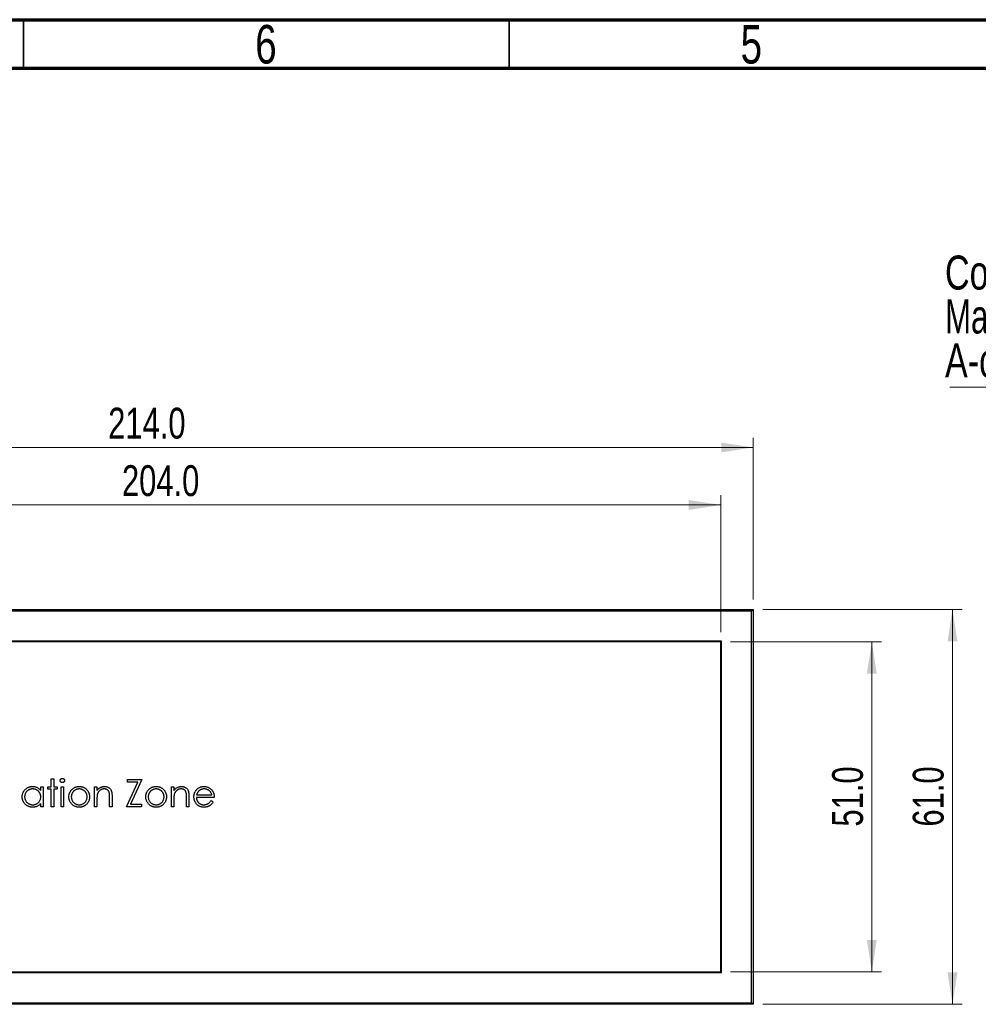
# Model space of a CAD drawing. Header units: millimetres. Extents: x 15 to 415, y 5 to 292.
# Tile 5 of 14: x 115 to 213, y 191 to 292. Entities that reach past the tile are written whole.
import ezdxf

# ---------------------------------------------------------------- set-up
doc = ezdxf.new("R2010")
doc.units = ezdxf.units.MM
doc.styles.add('SLDTEXTSTYLE0', font='TXT', dxfattribs={"width": 0.75})
doc.styles.add('SLDTEXTSTYLE1', font='TXT', dxfattribs={"width": 0.6875})
doc.dimstyles.new('SLDDIMSTYLE0', dxfattribs={"dimtxt": 3.175, "dimasz": 3.302, "dimexe": 0, "dimexo": 0.0625, "dimgap": 0.79375, "dimtad": 1, "dimdec": 1, "dimlfac": 1.5, "dimrnd": 1e-09, "dimzin": 4, "dimdsep": 46, "dimtxsty": 'SLDTEXTSTYLE0', "dimsah": 1, "dimcen": 0.09, "dimadec": 0, "dimazin": 1, "dimtfac": 1, "dimtdec": 1, "dimtofl": 0, "dimtmove": 0, "dimatfit": 3, "dimfxl": 1, "dimfrac": 2, "dimtolj": 1, "dimtzin": 12, "dimarcsym": 0})

# ---------------------------------------------------------------- blocks, each defined once
blk = doc.blocks.new('_D')
at = {"color": 7, "linetype": 'Continuous', "lineweight": 0}
for p, q in [((187.83, 227.94), (203.37, 227.94)), ((202.37, 227.94), (202.37, 193.94)), ((187.83, 193.94), (203.37, 193.94))]:
    blk.add_line(p, q, dxfattribs=at)
at = {"color": 7, "linetype": 'Continuous', "lineweight": 18}
for points in [[(202.37, 227.94), (201.86, 224.64), (202.88, 224.64)], [(202.37, 193.94), (202.88, 197.24), (201.86, 197.24)]]:
    blk.add_solid(points, dxfattribs=at)
at = {"color": 7, "linetype": 'Continuous', "lineweight": 18, "insert": (198.28, 208.91), "char_height": 3.175, "attachment_point": 1, "rotation": 90, "style": 'SLDTEXTSTYLE0'}
blk.add_mtext('51.0', dxfattribs=at)
blk = doc.blocks.new('_D_1')
at = {"color": 7, "linetype": 'Continuous', "lineweight": 0}
for p, q in [((50.83, 228.94), (50.83, 243.03)), ((186.83, 228.94), (186.83, 243.03)), ((186.83, 242.03), (50.83, 242.03))]:
    blk.add_line(p, q, dxfattribs=at)
at = {"color": 7, "linetype": 'Continuous', "lineweight": 18}
for points in [[(50.83, 242.03), (54.13, 241.52), (54.13, 242.54)], [(186.83, 242.03), (183.52, 242.54), (183.52, 241.52)]]:
    blk.add_solid(points, dxfattribs=at)
at = {"color": 7, "linetype": 'Continuous', "lineweight": 18, "insert": (125.13, 246.12), "char_height": 3.175, "attachment_point": 1, "style": 'SLDTEXTSTYLE0'}
blk.add_mtext('204.0', dxfattribs=at)
blk = doc.blocks.new('_D_2')
at = {"color": 7, "linetype": 'Continuous', "lineweight": 0}
for p, q in [((47.49, 232.28), (47.49, 248.95)), ((190.16, 232.28), (190.16, 248.95)), ((47.49, 247.95), (190.16, 247.95))]:
    blk.add_line(p, q, dxfattribs=at)
at = {"color": 7, "linetype": 'Continuous', "lineweight": 18}
for points in [[(47.49, 247.95), (50.79, 247.44), (50.79, 248.45)], [(190.16, 247.95), (186.86, 248.45), (186.86, 247.44)]]:
    blk.add_solid(points, dxfattribs=at)
at = {"color": 7, "linetype": 'Continuous', "lineweight": 18, "insert": (123.71, 252.04), "char_height": 3.175, "attachment_point": 1, "style": 'SLDTEXTSTYLE0'}
blk.add_mtext('214.0', dxfattribs=at)
blk = doc.blocks.new('_D_3')
at = {"color": 7, "linetype": 'Continuous', "lineweight": 0}
for p, q in [((191.16, 231.28), (211.68, 231.28)), ((210.68, 190.61), (210.68, 231.28)), ((191.16, 190.61), (211.68, 190.61))]:
    blk.add_line(p, q, dxfattribs=at)
at = {"color": 7, "linetype": 'Continuous', "lineweight": 18}
for points in [[(210.68, 231.28), (210.17, 227.97), (211.19, 227.97)], [(210.68, 190.61), (211.19, 193.91), (210.17, 193.91)]]:
    blk.add_solid(points, dxfattribs=at)
at = {"color": 7, "linetype": 'Continuous', "lineweight": 18, "insert": (206.59, 208.91), "char_height": 3.175, "attachment_point": 1, "rotation": 90, "style": 'SLDTEXTSTYLE0'}
blk.add_mtext('61.0', dxfattribs=at)
blk = doc.blocks.new('SW_NOTE_0_2')
at = {"color": 0, "linetype": 'Continuous', "lineweight": 0}
blk.add_line((-37.23, 0), (0, 0), dxfattribs=at)
at = {"color": 0, "linetype": 'Continuous', "lineweight": 0, "char_height": 3.5, "attachment_point": 1}
for s, insert, style in [('Connector:', (-37.72, 13.56), 'SLDTEXTSTYLE0'), ('Male M12 - 4 pin', (-37.72, 9.04), 'SLDTEXTSTYLE1'), ('A-coded', (-37.72, 4.51), 'SLDTEXTSTYLE0')]:
    blk.add_mtext(s, dxfattribs=dict(at, insert=insert, style=style))

msp = doc.modelspace()

# ---------------------------------------------------------------- linework, layer by layer
at = {"color": 7, "linetype": 'Continuous', "lineweight": 70}
for p, q in [((15, 292), (415, 292)), ((20, 287), (410, 287))]:
    msp.add_line(p, q, dxfattribs=at)
at = {"color": 7, "linetype": 'Continuous', "lineweight": 35}
for p, q in [((115, 287), (115, 292)), ((165, 287), (165, 292))]:
    msp.add_line(p, q, dxfattribs=at)
at = {"color": 7, "linetype": 'Continuous', "lineweight": 25}
for p, q in [((47.4927, 231.2751), (190.1594, 231.2751)), ((190.1594, 231.2751), (189.9927, 231.1085)), ((190.1594, 231.2751), (190.1594, 190.6085)), ((189.9927, 231.1085), (47.6594, 231.1085)), ((189.9927, 190.7751), (189.9927, 231.1085)), ((186.8927, 228.0085), (50.7594, 228.0085)), ((186.8261, 227.9418), (50.8261, 227.9418)), ((186.8261, 193.9418), (186.8261, 227.9418)), ((186.8927, 193.8751), (186.8927, 228.0085)), ((116.7637, 213.0042), (117.017, 213.0042)), ((116.7637, 212.6226), (116.7637, 213.0042)), ((117.017, 213.0042), (117.017, 210.9418)), ((117.4873, 212.7509), (117.4873, 213.0042)), ((117.4873, 213.0042), (117.8492, 213.0042)), ((117.8492, 213.8364), (118.1024, 213.8364)), ((117.8492, 213.0042), (117.8492, 213.8364)), ((118.1024, 213.8364), (118.1024, 213.0042)), ((118.1024, 213.0042), (118.4643, 213.0042)), ((118.4643, 213.0042), (118.4643, 212.7509)), ((118.8623, 213.0042), (119.1155, 213.0042)), ((118.8623, 210.9418), (118.8623, 213.0042)), ((119.1155, 213.0042), (119.1155, 210.9418)), ((122.2996, 213.0042), (122.5529, 213.0042)), ((122.2996, 210.9418), (122.2996, 213.0042)), ((122.5529, 213.0042), (122.5529, 212.6322)), ((125.5922, 210.9418), (126.776, 213.4746)), ((125.7007, 213.764), (127.1842, 213.764)), ((125.7007, 213.4746), (125.7007, 213.764)), ((126.776, 213.4746), (125.7007, 213.4746)), ((127.1842, 213.764), (126.0004, 211.2313)), ((130.2235, 213.0042), (130.4768, 213.0042)), ((130.2235, 210.9418), (130.2235, 213.0042)), ((130.4768, 213.0042), (130.4768, 212.6322)), ((117.8492, 212.7509), (117.4873, 212.7509)), ((117.8492, 210.9418), (117.8492, 212.7509)), ((118.1024, 212.7509), (118.1024, 210.9418)), ((118.4643, 212.7509), (118.1024, 212.7509)), ((123.8554, 210.9418), (123.8554, 211.9119)), ((124.1087, 211.995), (124.1087, 210.9418)), ((131.7794, 210.9418), (131.7794, 211.9119)), ((132.0326, 211.995), (132.0326, 210.9418)), ((134.6378, 211.9187), (132.7925, 211.9187)), ((132.819, 212.172), (134.3845, 212.172)), ((116.7637, 210.9418), (116.7637, 211.2985)), ((117.017, 210.9418), (116.7637, 210.9418)), ((118.1024, 210.9418), (117.8492, 210.9418)), ((119.1155, 210.9418), (118.8623, 210.9418)), ((122.5529, 210.9418), (122.2996, 210.9418)), ((122.5529, 211.6875), (122.5529, 210.9418)), ((124.1087, 210.9418), (123.8554, 210.9418)), ((127.148, 210.9418), (125.5922, 210.9418)), ((126.0004, 211.2313), (127.148, 211.2313)), ((127.148, 211.2313), (127.148, 210.9418)), ((130.4768, 210.9418), (130.2235, 210.9418)), ((130.4768, 211.6875), (130.4768, 210.9418)), ((132.0326, 210.9418), (131.7794, 210.9418)), ((134.3042, 211.5931), (134.5292, 211.4749)), ((50.7594, 193.8751), (186.8927, 193.8751)), ((50.8261, 193.9418), (186.8261, 193.9418)), ((47.6594, 190.7751), (189.9927, 190.7751)), ((190.1594, 190.6085), (189.9927, 190.7751)), ((190.1594, 190.6085), (47.4927, 190.6085))]:
    msp.add_line(p, q, dxfattribs=at)
for points, knots in [([(114.846, 211.9786), (114.847, 212.0145), (114.849, 212.0854), (114.8639, 212.1896), (114.8889, 212.29), (114.924, 212.3863), (114.9691, 212.4785), (115.0238, 212.5667), (115.0884, 212.6512), (115.1628, 212.7299), (115.2433, 212.8027), (115.3295, 212.8659), (115.4192, 212.9205), (115.5138, 212.9638), (115.6118, 212.9988), (115.7142, 213.023), (115.8205, 213.0373), (115.8926, 213.0393), (115.9292, 213.0404)], [0, 0, 0, 0, 0.06377453, 0.12607881, 0.18690409, 0.24757393, 0.30800336, 0.3691319, 0.43203323, 0.49679079, 0.56161082, 0.62491387, 0.68672635, 0.74807883, 0.80958229, 0.87163074, 0.93488582, 1, 1, 1, 1]), ([(115.9292, 213.0404), (115.9713, 213.0392), (116.0539, 213.0369), (116.1746, 213.018), (116.2888, 212.9861), (116.3974, 212.9426), (116.4999, 212.8848), (116.5955, 212.8119), (116.6851, 212.7244), (116.737, 212.6572), (116.7637, 212.6226)], [0, 0, 0, 0, 0.12986214, 0.25465353, 0.37601455, 0.49525525, 0.61479772, 0.73810555, 0.8651963, 1, 1, 1, 1]), ([(118.7537, 213.6543), (118.7546, 213.669), (118.7563, 213.6977), (118.7701, 213.7389), (118.7918, 213.7768), (118.822, 213.8098), (118.858, 213.8375), (118.8982, 213.8579), (118.942, 213.8705), (118.9722, 213.8719), (118.9878, 213.8726)], [0, 0, 0, 0, 0.12328987, 0.24214908, 0.36343748, 0.48974539, 0.61811484, 0.74489378, 0.86893227, 1, 1, 1, 1]), ([(118.9878, 213.4384), (118.9722, 213.4391), (118.942, 213.4404), (118.8982, 213.453), (118.858, 213.4735), (118.822, 213.5011), (118.7919, 213.5341), (118.7701, 213.5715), (118.7563, 213.6119), (118.7546, 213.6401), (118.7537, 213.6543)], [0, 0, 0, 0, 0.13186675, 0.2566614, 0.38421321, 0.51336523, 0.64044315, 0.761085, 0.87914552, 1, 1, 1, 1]), ([(118.9878, 213.8726), (119.0035, 213.8718), (119.0343, 213.8704), (119.0788, 213.8582), (119.1193, 213.8375), (119.1552, 213.8097), (119.1861, 213.777), (119.2077, 213.7389), (119.2216, 213.6977), (119.2232, 213.669), (119.2241, 213.6543)], [0, 0, 0, 0, 0.13189926, 0.25828409, 0.38434112, 0.51197962, 0.63863201, 0.75922976, 0.87741217, 1, 1, 1, 1]), ([(119.2241, 213.6543), (119.2232, 213.6401), (119.2215, 213.6119), (119.2077, 213.5715), (119.1859, 213.5339), (119.1553, 213.5013), (119.1193, 213.4735), (119.0788, 213.4528), (119.0343, 213.4405), (119.0035, 213.4391), (118.9878, 213.4384)], [0, 0, 0, 0, 0.120162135, 0.23754632, 0.357497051, 0.484917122, 0.613329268, 0.74015037, 0.867301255, 1, 1, 1, 1]), ([(119.9409, 212.6989), (119.9671, 212.7263), (120.0186, 212.7802), (120.1051, 212.8491), (120.1958, 212.9087), (120.2924, 212.9567), (120.3937, 212.9945), (120.5003, 213.0207), (120.6118, 213.0379), (120.6881, 213.0395), (120.7268, 213.0404)], [0, 0, 0, 0, 0.128497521, 0.252712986, 0.374819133, 0.496436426, 0.617910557, 0.741287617, 0.868700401, 1, 1, 1, 1]), ([(120.7268, 213.0404), (120.7655, 213.0395), (120.8414, 213.0379), (120.9525, 213.0207), (121.0586, 212.9943), (121.16, 212.9578), (121.2555, 212.9088), (121.3464, 212.8504), (121.4325, 212.7813), (121.4842, 212.7278), (121.5104, 212.7006)], [0, 0, 0, 0, 0.13175143, 0.25833235, 0.38213398, 0.50380439, 0.62469299, 0.74687059, 0.8715135, 1, 1, 1, 1]), ([(122.5529, 212.6322), (122.5799, 212.6659), (122.6324, 212.7314), (122.7198, 212.8175), (122.8121, 212.8884), (122.9089, 212.9449), (123.0102, 212.9875), (123.1154, 213.0183), (123.2252, 213.0367), (123.2998, 213.0392), (123.3376, 213.0404)], [0, 0, 0, 0, 0.14097597, 0.27356878, 0.39898831, 0.51992978, 0.63811002, 0.7565889, 0.87685975, 1, 1, 1, 1]), ([(123.3376, 213.0404), (123.3757, 213.039), (123.4504, 213.0362), (123.5592, 213.0144), (123.6608, 212.9772), (123.7548, 212.9262), (123.8396, 212.8629), (123.914, 212.789), (123.9756, 212.7041), (124.0169, 212.6253), (124.0441, 212.5554), (124.0612, 212.4955), (124.0757, 212.4288), (124.0883, 212.3555), (124.0969, 212.275), (124.1036, 212.1877), (124.1084, 212.0937), (124.1086, 212.0286), (124.1087, 211.995)], [0, 0, 0, 0, 0.07724042, 0.15117814, 0.22348798, 0.29554264, 0.36697625, 0.43713053, 0.50704362, 0.57855973, 0.61661354, 0.65875624, 0.70449123, 0.75480311, 0.80933163, 0.86827446, 0.93207288, 1, 1, 1, 1]), ([(127.8649, 212.6989), (127.891, 212.7263), (127.9425, 212.7802), (128.0291, 212.8491), (128.1198, 212.9087), (128.2163, 212.9567), (128.3177, 212.9945), (128.4243, 213.0207), (128.5358, 213.0379), (128.612, 213.0395), (128.6507, 213.0404)], [0, 0, 0, 0, 0.128497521, 0.252712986, 0.374819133, 0.496436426, 0.617910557, 0.741287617, 0.868700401, 1, 1, 1, 1]), ([(128.6507, 213.0404), (128.6894, 213.0395), (128.7653, 213.0379), (128.8764, 213.0207), (128.9825, 212.9943), (129.0839, 212.9578), (129.1794, 212.9088), (129.2703, 212.8504), (129.3565, 212.7813), (129.4081, 212.7278), (129.4343, 212.7006)], [0, 0, 0, 0, 0.13175143, 0.25833235, 0.38213398, 0.50380439, 0.62469299, 0.74687059, 0.8715135, 1, 1, 1, 1]), ([(130.4768, 212.6322), (130.5038, 212.6659), (130.5563, 212.7314), (130.6437, 212.8175), (130.7361, 212.8884), (130.8328, 212.9449), (130.9341, 212.9875), (131.0393, 213.0183), (131.1491, 213.0367), (131.2237, 213.0392), (131.2615, 213.0404)], [0, 0, 0, 0, 0.14097597, 0.27356878, 0.39898831, 0.51992978, 0.63811002, 0.7565889, 0.87685975, 1, 1, 1, 1]), ([(131.2615, 213.0404), (131.2997, 213.039), (131.3744, 213.0362), (131.4831, 213.0144), (131.5847, 212.9772), (131.6787, 212.9262), (131.7635, 212.8629), (131.8379, 212.789), (131.8995, 212.7041), (131.9408, 212.6253), (131.968, 212.5554), (131.9851, 212.4955), (131.9997, 212.4288), (132.0123, 212.3555), (132.0208, 212.275), (132.0275, 212.1877), (132.0323, 212.0937), (132.0325, 212.0286), (132.0326, 211.995)], [0, 0, 0, 0, 0.07724042, 0.15117814, 0.22348798, 0.29554264, 0.36697625, 0.43713053, 0.50704362, 0.57855973, 0.61661354, 0.65875624, 0.70449123, 0.75480311, 0.80933163, 0.86827446, 0.93207288, 1, 1, 1, 1]), ([(132.7766, 212.6559), (132.8022, 212.6865), (132.8525, 212.7466), (132.9376, 212.8255), (133.0298, 212.8917), (133.1279, 212.9465), (133.233, 212.9882), (133.3437, 213.0193), (133.4613, 213.0367), (133.5417, 213.0391), (133.5828, 213.0404)], [0, 0, 0, 0, 0.12883525, 0.25358933, 0.37464326, 0.49534004, 0.61632477, 0.73975934, 0.86684232, 1, 1, 1, 1]), ([(133.5828, 213.0404), (133.6251, 213.0393), (133.7081, 213.0371), (133.8291, 213.0173), (133.9435, 212.9858), (134.0514, 212.9413), (134.1528, 212.8839), (134.247, 212.8129), (134.3356, 212.7303), (134.3871, 212.6668), (134.4133, 212.6345)], [0, 0, 0, 0, 0.13204023, 0.25903284, 0.38187982, 0.50225844, 0.62275219, 0.74474263, 0.87010893, 1, 1, 1, 1]), ([(115.9213, 210.9056), (115.8849, 210.9066), (115.8131, 210.9086), (115.7074, 210.9237), (115.6057, 210.948), (115.508, 210.9818), (115.4147, 211.0266), (115.3251, 211.0802), (115.2398, 211.1441), (115.1599, 211.2172), (115.0863, 211.2965), (115.0217, 211.3811), (114.9679, 211.4707), (114.9229, 211.564), (114.8882, 211.6618), (114.8641, 211.7638), (114.849, 211.8698), (114.847, 211.942), (114.846, 211.9786)], [0, 0, 0, 0, 0.064619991, 0.127433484, 0.189004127, 0.249930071, 0.310668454, 0.372328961, 0.43493911, 0.499575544, 0.564191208, 0.626735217, 0.688109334, 0.749293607, 0.810330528, 0.87190117, 0.935045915, 1, 1, 1, 1]), ([(115.9326, 212.7871), (115.8956, 212.7858), (115.8225, 212.7832), (115.7152, 212.7629), (115.6126, 212.7291), (115.5151, 212.6829), (115.4242, 212.6248), (115.343, 212.5546), (115.2708, 212.4741), (115.2101, 212.3837), (115.1606, 212.2868), (115.1258, 212.1855), (115.1028, 212.0816), (115.1005, 212.0112), (115.0993, 211.9758)], [0, 0, 0, 0, 0.08592052, 0.16959344, 0.25247551, 0.33624448, 0.41950452, 0.50203591, 0.58477465, 0.66984647, 0.75418487, 0.83665824, 0.91800973, 1, 1, 1, 1]), ([(115.0993, 211.9758), (115.1008, 211.9407), (115.1038, 211.8705), (115.1254, 211.7665), (115.1616, 211.6652), (115.2109, 211.5674), (115.2728, 211.4766), (115.3445, 211.3946), (115.4267, 211.324), (115.5177, 211.265), (115.615, 211.2173), (115.7172, 211.1841), (115.8226, 211.1627), (115.8943, 211.1602), (115.9304, 211.1589)], [0, 0, 0, 0, 0.08158935, 0.1628589, 0.24548369, 0.33080714, 0.41649337, 0.4998932, 0.58304816, 0.66715785, 0.75131193, 0.83378479, 0.91625649, 1, 1, 1, 1]), ([(115.9304, 211.1589), (115.967, 211.1602), (116.0399, 211.1629), (116.1475, 211.1833), (116.2519, 211.217), (116.3517, 211.2636), (116.4447, 211.3215), (116.5282, 211.3892), (116.5987, 211.468), (116.6586, 211.5546), (116.7055, 211.6495), (116.7396, 211.7506), (116.7598, 211.8578), (116.7624, 211.9311), (116.7637, 211.9685)], [0, 0, 0, 0, 0.08480239, 0.16866354, 0.25255192, 0.33823969, 0.42310266, 0.50555605, 0.58617566, 0.66713572, 0.74849918, 0.8304524, 0.91345571, 1, 1, 1, 1]), ([(116.7637, 211.9685), (116.7629, 211.997), (116.7614, 212.0531), (116.7498, 212.1354), (116.7312, 212.2142), (116.7052, 212.2896), (116.6709, 212.361), (116.6296, 212.4291), (116.5805, 212.4935), (116.5244, 212.5533), (116.4629, 212.6078), (116.398, 212.6565), (116.3286, 212.6965), (116.2561, 212.7296), (116.1803, 212.7559), (116.1006, 212.7735), (116.0178, 212.7856), (115.9613, 212.7866), (115.9326, 212.7871)], [0, 0, 0, 0, 0.0656338, 0.129188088, 0.191218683, 0.251912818, 0.312507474, 0.373494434, 0.4351516, 0.498741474, 0.562095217, 0.624186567, 0.685475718, 0.746096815, 0.807611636, 0.869966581, 0.933951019, 1, 1, 1, 1]), ([(119.6583, 211.9673), (119.6592, 212.0019), (119.661, 212.0702), (119.6741, 212.171), (119.6962, 212.2683), (119.7274, 212.3618), (119.7674, 212.4519), (119.816, 212.5385), (119.8739, 212.6215), (119.9184, 212.6729), (119.9409, 212.6989)], [0, 0, 0, 0, 0.12891913, 0.25523772, 0.3786786, 0.50108789, 0.62271368, 0.74624079, 0.87158905, 1, 1, 1, 1]), ([(120.7268, 210.9056), (120.6883, 210.9066), (120.6129, 210.9085), (120.5027, 210.9234), (120.3978, 210.9482), (120.2985, 210.9836), (120.204, 211.0282), (120.1155, 211.0835), (120.0323, 211.1485), (119.9556, 211.2228), (119.8863, 211.3034), (119.8251, 211.3882), (119.7736, 211.4764), (119.7314, 211.5682), (119.6984, 211.6633), (119.6754, 211.7618), (119.6606, 211.8634), (119.6591, 211.9324), (119.6583, 211.9673)], [0, 0, 0, 0, 0.06874226, 0.13463519, 0.19832419, 0.26082501, 0.32271359, 0.38455453, 0.44691286, 0.51095763, 0.5749307, 0.63668454, 0.69748312, 0.75713381, 0.81696566, 0.87681835, 0.93766258, 1, 1, 1, 1]), ([(120.7257, 212.7871), (120.6983, 212.7863), (120.6443, 212.7848), (120.5647, 212.7731), (120.4882, 212.7546), (120.4145, 212.7283), (120.3438, 212.6944), (120.2761, 212.6527), (120.2113, 212.6038), (120.1505, 212.5478), (120.0947, 212.4866), (120.0459, 212.4214), (120.0045, 212.3532), (119.9699, 212.2821), (119.9442, 212.2072), (119.9255, 212.1294), (119.9138, 212.0485), (119.9123, 211.9936), (119.9116, 211.9656)], [0, 0, 0, 0, 0.0638459, 0.12604363, 0.18716536, 0.24739929, 0.30838003, 0.36977962, 0.43258392, 0.49764079, 0.56240114, 0.6255571, 0.687332, 0.74831275, 0.80979104, 0.87176757, 0.93483619, 1, 1, 1, 1]), ([(119.9116, 211.9656), (119.9128, 211.9296), (119.9154, 211.8579), (119.9363, 211.7525), (119.9713, 211.6512), (120.0186, 211.5547), (120.0777, 211.4655), (120.1475, 211.3859), (120.227, 211.3172), (120.3154, 211.2603), (120.4108, 211.215), (120.5118, 211.1829), (120.6172, 211.162), (120.6892, 211.1599), (120.7257, 211.1589)], [0, 0, 0, 0, 0.084732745, 0.168178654, 0.251488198, 0.335840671, 0.419834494, 0.502344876, 0.58364902, 0.665931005, 0.748716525, 0.831047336, 0.914409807, 1, 1, 1, 1]), ([(121.5398, 211.9656), (121.539, 211.9936), (121.5375, 212.0485), (121.5258, 212.1294), (121.5071, 212.2072), (121.4813, 212.2821), (121.4469, 212.3534), (121.4047, 212.4212), (121.3561, 212.4868), (121.2997, 212.5476), (121.2389, 212.6038), (121.174, 212.6527), (121.1065, 212.6942), (121.036, 212.7286), (120.9623, 212.7544), (120.8858, 212.7732), (120.8067, 212.7847), (120.7528, 212.7863), (120.7257, 212.7871)], [0, 0, 0, 0, 0.065184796, 0.128273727, 0.19027022, 0.251768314, 0.312768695, 0.374793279, 0.437969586, 0.5030474, 0.568125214, 0.630949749, 0.692369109, 0.752973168, 0.813641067, 0.874355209, 0.936572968, 1, 1, 1, 1]), ([(120.7257, 211.1589), (120.7621, 211.1599), (120.8341, 211.162), (120.9393, 211.1828), (121.04, 211.2151), (121.1354, 211.2602), (121.2237, 211.3175), (121.3038, 211.3855), (121.373, 211.4657), (121.4321, 211.5549), (121.4801, 211.651), (121.5149, 211.7525), (121.5359, 211.8579), (121.5385, 211.9296), (121.5398, 211.9656)], [0, 0, 0, 0, 0.08560569, 0.16898326, 0.25090758, 0.3337081, 0.41600498, 0.49765957, 0.57989329, 0.66390232, 0.74846625, 0.83179089, 0.91525191, 1, 1, 1, 1]), ([(121.793, 211.9673), (121.7922, 211.9324), (121.7907, 211.8634), (121.7759, 211.7618), (121.7529, 211.6633), (121.72, 211.5682), (121.6777, 211.4764), (121.6262, 211.3882), (121.565, 211.3034), (121.4957, 211.2228), (121.419, 211.1485), (121.3359, 211.0837), (121.2479, 211.0282), (121.1538, 210.9835), (121.0546, 210.9482), (120.95, 210.9235), (120.8401, 210.9085), (120.7651, 210.9066), (120.7268, 210.9056)], [0, 0, 0, 0, 0.062416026, 0.123336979, 0.18326514, 0.243172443, 0.302898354, 0.363773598, 0.425605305, 0.489659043, 0.553784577, 0.616221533, 0.677854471, 0.739516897, 0.802096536, 0.865865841, 0.931507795, 1, 1, 1, 1]), ([(121.5104, 212.7006), (121.5329, 212.6746), (121.5776, 212.6232), (121.6349, 212.5398), (121.6843, 212.4534), (121.7238, 212.3628), (121.755, 212.269), (121.7772, 212.1715), (121.7904, 212.0706), (121.7921, 212.0021), (121.793, 211.9673)], [0, 0, 0, 0, 0.12815728, 0.25383436, 0.37650562, 0.49853369, 0.62136773, 0.74456474, 0.8706338, 1, 1, 1, 1]), ([(122.5919, 212.241), (122.5887, 212.2271), (122.5818, 212.1968), (122.5743, 212.1471), (122.5675, 212.0896), (122.5619, 212.0243), (122.5584, 211.9511), (122.5546, 211.8703), (122.5532, 211.7815), (122.553, 211.7197), (122.5529, 211.6875)], [0, 0, 0, 0, 0.076995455, 0.167615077, 0.271052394, 0.389459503, 0.520842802, 0.666398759, 0.826093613, 1, 1, 1, 1]), ([(123.2935, 212.7871), (123.2731, 212.7867), (123.2328, 212.786), (123.173, 212.7783), (123.115, 212.7659), (123.0582, 212.749), (123.0038, 212.7259), (122.9499, 212.6997), (122.8987, 212.667), (122.8491, 212.6306), (122.8028, 212.5902), (122.7598, 212.5476), (122.7215, 212.5022), (122.6868, 212.4548), (122.6568, 212.4047), (122.6306, 212.3524), (122.6084, 212.2978), (122.5974, 212.2599), (122.5919, 212.241)], [0, 0, 0, 0, 0.06398611, 0.12662686, 0.18898437, 0.25023019, 0.31235116, 0.37457362, 0.43814753, 0.50292041, 0.5679741, 0.63077133, 0.69293461, 0.75439753, 0.81521835, 0.87611693, 0.9380146, 1, 1, 1, 1]), ([(123.8255, 212.3812), (123.8169, 212.4132), (123.8004, 212.4748), (123.7597, 212.5584), (123.7082, 212.6295), (123.6454, 212.6877), (123.5718, 212.733), (123.4877, 212.7645), (123.3939, 212.7841), (123.3279, 212.7861), (123.2935, 212.7871)], [0, 0, 0, 0, 0.13551953, 0.26083316, 0.37847603, 0.49317765, 0.60928096, 0.72998104, 0.85926131, 1, 1, 1, 1]), ([(123.8554, 211.9119), (123.8553, 211.94), (123.855, 211.9937), (123.854, 212.0706), (123.8518, 212.1404), (123.8486, 212.2028), (123.8439, 212.2578), (123.8391, 212.3055), (123.8331, 212.3459), (123.8278, 212.3703), (123.8255, 212.3812)], [0, 0, 0, 0, 0.17885002, 0.34210965, 0.48982566, 0.62325443, 0.74007968, 0.84148267, 0.92890767, 1, 1, 1, 1]), ([(127.5822, 211.9673), (127.5831, 212.0019), (127.5849, 212.0702), (127.5981, 212.171), (127.6201, 212.2683), (127.6514, 212.3618), (127.6913, 212.4519), (127.74, 212.5385), (127.7978, 212.6215), (127.8424, 212.6729), (127.8649, 212.6989)], [0, 0, 0, 0, 0.12891913, 0.25523772, 0.3786786, 0.50108789, 0.62271368, 0.74624079, 0.87158905, 1, 1, 1, 1]), ([(128.6507, 210.9056), (128.6122, 210.9066), (128.5368, 210.9085), (128.4266, 210.9234), (128.3218, 210.9482), (128.2224, 210.9836), (128.1279, 211.0282), (128.0394, 211.0835), (127.9562, 211.1485), (127.8795, 211.2228), (127.8102, 211.3034), (127.749, 211.3882), (127.6975, 211.4764), (127.6553, 211.5682), (127.6224, 211.6633), (127.5994, 211.7618), (127.5846, 211.8634), (127.583, 211.9324), (127.5822, 211.9673)], [0, 0, 0, 0, 0.06874226, 0.13463519, 0.19832419, 0.26082501, 0.32271359, 0.38455453, 0.44691286, 0.51095763, 0.5749307, 0.63668454, 0.69748312, 0.75713381, 0.81696566, 0.87681835, 0.93766258, 1, 1, 1, 1]), ([(128.6496, 212.7871), (128.6222, 212.7863), (128.5682, 212.7848), (128.4887, 212.7731), (128.4121, 212.7546), (128.3384, 212.7283), (128.2677, 212.6944), (128.2001, 212.6527), (128.1352, 212.6038), (128.0744, 212.5478), (128.0186, 212.4866), (127.9699, 212.4214), (127.9284, 212.3532), (127.8939, 212.2821), (127.8681, 212.2072), (127.8494, 212.1294), (127.8378, 212.0485), (127.8363, 211.9936), (127.8355, 211.9656)], [0, 0, 0, 0, 0.0638459, 0.12604363, 0.18716536, 0.24739929, 0.30838003, 0.36977962, 0.43258392, 0.49764079, 0.56240114, 0.6255571, 0.687332, 0.74831275, 0.80979104, 0.87176757, 0.93483619, 1, 1, 1, 1]), ([(127.8355, 211.9656), (127.8368, 211.9296), (127.8393, 211.8579), (127.8603, 211.7525), (127.8952, 211.6512), (127.9425, 211.5547), (128.0017, 211.4655), (128.0714, 211.3859), (128.151, 211.3172), (128.2393, 211.2603), (128.3348, 211.215), (128.4358, 211.1829), (128.5411, 211.162), (128.6131, 211.1599), (128.6496, 211.1589)], [0, 0, 0, 0, 0.084732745, 0.168178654, 0.251488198, 0.335840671, 0.419834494, 0.502344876, 0.58364902, 0.665931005, 0.748716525, 0.831047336, 0.914409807, 1, 1, 1, 1]), ([(129.4637, 211.9656), (129.4629, 211.9936), (129.4614, 212.0485), (129.4497, 212.1294), (129.4311, 212.2072), (129.4053, 212.2821), (129.3709, 212.3534), (129.3286, 212.4212), (129.28, 212.4868), (129.2236, 212.5476), (129.1629, 212.6038), (129.098, 212.6527), (129.0304, 212.6942), (128.96, 212.7286), (128.8862, 212.7544), (128.8098, 212.7732), (128.7306, 212.7847), (128.6768, 212.7863), (128.6496, 212.7871)], [0, 0, 0, 0, 0.065184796, 0.128273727, 0.19027022, 0.251768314, 0.312768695, 0.374793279, 0.437969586, 0.5030474, 0.568125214, 0.630949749, 0.692369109, 0.752973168, 0.813641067, 0.874355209, 0.936572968, 1, 1, 1, 1]), ([(128.6496, 211.1589), (128.6861, 211.1599), (128.758, 211.162), (128.8632, 211.1828), (128.964, 211.2151), (129.0593, 211.2602), (129.1476, 211.3175), (129.2278, 211.3855), (129.2969, 211.4657), (129.356, 211.5549), (129.404, 211.651), (129.4389, 211.7525), (129.4598, 211.8579), (129.4624, 211.9296), (129.4637, 211.9656)], [0, 0, 0, 0, 0.08560569, 0.16898326, 0.25090758, 0.3337081, 0.41600498, 0.49765957, 0.57989329, 0.66390232, 0.74846625, 0.83179089, 0.91525191, 1, 1, 1, 1]), ([(129.717, 211.9673), (129.7162, 211.9324), (129.7146, 211.8634), (129.6998, 211.7618), (129.6768, 211.6633), (129.6439, 211.5682), (129.6017, 211.4764), (129.5501, 211.3882), (129.489, 211.3034), (129.4196, 211.2228), (129.343, 211.1485), (129.2598, 211.0837), (129.1718, 211.0282), (129.0778, 210.9835), (128.9785, 210.9482), (128.8739, 210.9235), (128.764, 210.9085), (128.689, 210.9066), (128.6507, 210.9056)], [0, 0, 0, 0, 0.06241603, 0.12333698, 0.18326514, 0.24317244, 0.30289835, 0.3637736, 0.4256053, 0.48965904, 0.55378458, 0.61622153, 0.67785447, 0.7395169, 0.80209654, 0.86586584, 0.9315078, 1, 1, 1, 1]), ([(129.4343, 212.7006), (129.4569, 212.6746), (129.5015, 212.6232), (129.5588, 212.5398), (129.6082, 212.4534), (129.6478, 212.3628), (129.679, 212.269), (129.7011, 212.1715), (129.7143, 212.0706), (129.7161, 212.0021), (129.717, 211.9673)], [0, 0, 0, 0, 0.12815728, 0.25383436, 0.37650562, 0.49853369, 0.62136773, 0.74456474, 0.8706338, 1, 1, 1, 1]), ([(130.5158, 212.241), (130.5126, 212.2271), (130.5057, 212.1968), (130.4982, 212.1471), (130.4915, 212.0896), (130.4858, 212.0243), (130.4823, 211.9511), (130.4785, 211.8703), (130.4772, 211.7815), (130.4769, 211.7197), (130.4768, 211.6875)], [0, 0, 0, 0, 0.076995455, 0.167615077, 0.271052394, 0.389459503, 0.520842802, 0.666398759, 0.826093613, 1, 1, 1, 1]), ([(131.2174, 212.7871), (131.197, 212.7867), (131.1567, 212.786), (131.0969, 212.7783), (131.0389, 212.7659), (130.9821, 212.749), (130.9277, 212.7259), (130.8739, 212.6997), (130.8227, 212.667), (130.773, 212.6306), (130.7268, 212.5902), (130.6838, 212.5476), (130.6454, 212.5022), (130.6107, 212.4548), (130.5807, 212.4047), (130.5546, 212.3524), (130.5324, 212.2978), (130.5213, 212.2599), (130.5158, 212.241)], [0, 0, 0, 0, 0.06398611, 0.12662686, 0.18898437, 0.25023019, 0.31235116, 0.37457362, 0.43814753, 0.50292041, 0.5679741, 0.63077133, 0.69293461, 0.75439753, 0.81521835, 0.87611693, 0.9380146, 1, 1, 1, 1]), ([(131.7494, 212.3812), (131.7408, 212.4132), (131.7243, 212.4748), (131.6836, 212.5584), (131.6321, 212.6295), (131.5693, 212.6877), (131.4958, 212.733), (131.4116, 212.7645), (131.3178, 212.7841), (131.2518, 212.7861), (131.2174, 212.7871)], [0, 0, 0, 0, 0.13551953, 0.26083316, 0.37847603, 0.49317765, 0.60928096, 0.72998104, 0.85926131, 1, 1, 1, 1]), ([(131.7794, 211.9119), (131.7792, 211.94), (131.7789, 211.9937), (131.778, 212.0706), (131.7757, 212.1404), (131.7725, 212.2028), (131.7679, 212.2578), (131.763, 212.3055), (131.7571, 212.3459), (131.7518, 212.3703), (131.7494, 212.3812)], [0, 0, 0, 0, 0.17885002, 0.34210965, 0.48982566, 0.62325443, 0.74007968, 0.84148267, 0.92890767, 1, 1, 1, 1]), ([(132.5392, 211.9673), (132.54, 211.999), (132.5417, 212.0618), (132.5524, 212.1548), (132.5713, 212.2451), (132.5973, 212.3329), (132.6308, 212.418), (132.6717, 212.5005), (132.7203, 212.5803), (132.7578, 212.6306), (132.7766, 212.6559)], [0, 0, 0, 0, 0.12804481, 0.2537679, 0.37742843, 0.50055084, 0.62329588, 0.74657833, 0.87234754, 1, 1, 1, 1]), ([(133.5766, 210.9056), (133.537, 210.9065), (133.4597, 210.9083), (133.3472, 210.9239), (133.2412, 210.9493), (133.1419, 210.9847), (133.0493, 211.031), (132.9635, 211.0874), (132.8838, 211.1537), (132.8128, 211.2303), (132.7489, 211.3123), (132.6925, 211.3977), (132.6454, 211.4864), (132.607, 211.5777), (132.5761, 211.6712), (132.5545, 211.7675), (132.5421, 211.8666), (132.5401, 211.9336), (132.5392, 211.9673)], [0, 0, 0, 0, 0.071578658, 0.139629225, 0.204796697, 0.268134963, 0.329813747, 0.391301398, 0.453433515, 0.51655169, 0.579631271, 0.641118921, 0.701294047, 0.760810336, 0.819931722, 0.878919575, 0.938982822, 1, 1, 1, 1]), ([(132.7925, 211.9187), (132.7937, 211.8915), (132.7961, 211.8381), (132.8075, 211.7599), (132.8255, 211.6854), (132.8507, 211.6152), (132.8812, 211.5483), (132.9186, 211.4853), (132.9632, 211.4264), (133.013, 211.3711), (133.0684, 211.3219), (133.1267, 211.2778), (133.1887, 211.2409), (133.2539, 211.2109), (133.3223, 211.1874), (133.3938, 211.1714), (133.4683, 211.1607), (133.5191, 211.1595), (133.5449, 211.1589)], [0, 0, 0, 0, 0.06838462, 0.13447559, 0.19839106, 0.26075348, 0.32182922, 0.38303724, 0.44465312, 0.50739801, 0.56982524, 0.63077764, 0.69092869, 0.75094513, 0.81104948, 0.87233085, 0.93500409, 1, 1, 1, 1]), ([(133.0644, 212.5937), (133.0509, 212.5816), (133.0237, 212.5569), (132.9873, 212.5145), (132.9524, 212.4687), (132.9207, 212.4179), (132.8916, 212.3626), (132.8644, 212.3032), (132.8399, 212.2394), (132.8261, 212.1949), (132.819, 212.172)], [0, 0, 0, 0, 0.10998385, 0.2225805, 0.33849987, 0.45870857, 0.58553535, 0.71751774, 0.85466682, 1, 1, 1, 1]), ([(133.5958, 212.7871), (133.5705, 212.7866), (133.5206, 212.7856), (133.447, 212.7764), (133.3763, 212.7611), (133.308, 212.7402), (133.2429, 212.7122), (133.1799, 212.6795), (133.1204, 212.6396), (133.0832, 212.6091), (133.0644, 212.5937)], [0, 0, 0, 0, 0.13109198, 0.25914128, 0.38416176, 0.50599195, 0.62909809, 0.75066912, 0.87403894, 1, 1, 1, 1]), ([(134.3845, 212.172), (134.3752, 212.2056), (134.3574, 212.2702), (134.3201, 212.3598), (134.2781, 212.4394), (134.2284, 212.5084), (134.1721, 212.5697), (134.1071, 212.6232), (134.0342, 212.6711), (133.9537, 212.7116), (133.8685, 212.746), (133.7794, 212.7691), (133.6883, 212.7849), (133.6268, 212.7864), (133.5958, 212.7871)], [0, 0, 0, 0, 0.09624013, 0.18523126, 0.26750052, 0.34440038, 0.41959487, 0.49689063, 0.57663792, 0.66026785, 0.74538662, 0.83004033, 0.91447421, 1, 1, 1, 1]), ([(134.4133, 212.6345), (134.4312, 212.6101), (134.4667, 212.5615), (134.5113, 212.4824), (134.5499, 212.3996), (134.5809, 212.3117), (134.6059, 212.22), (134.624, 212.1236), (134.6346, 212.0226), (134.6367, 211.9538), (134.6378, 211.9187)], [0, 0, 0, 0, 0.11852184, 0.23625476, 0.35617443, 0.47724965, 0.60153987, 0.72961838, 0.86215827, 1, 1, 1, 1]), ([(116.7637, 211.2985), (116.7351, 211.2662), (116.6794, 211.2032), (116.5863, 211.1209), (116.4876, 211.0529), (116.3839, 210.9979), (116.2751, 210.9567), (116.1615, 210.9273), (116.0431, 210.9085), (115.9623, 210.9066), (115.9213, 210.9056)], [0, 0, 0, 0, 0.13429838, 0.26208498, 0.38626991, 0.5071646, 0.62730024, 0.74814494, 0.87237018, 1, 1, 1, 1]), ([(133.5449, 211.1589), (133.5702, 211.1594), (133.6204, 211.1604), (133.6951, 211.1698), (133.7686, 211.1851), (133.8405, 211.206), (133.9095, 211.2314), (133.9734, 211.2622), (134.0322, 211.2962), (134.0871, 211.335), (134.1404, 211.3826), (134.1933, 211.442), (134.2499, 211.5122), (134.2854, 211.5651), (134.3042, 211.5931)], [0, 0, 0, 0, 0.08259226, 0.16387889, 0.24565874, 0.3277257, 0.40860996, 0.48574909, 0.55916906, 0.63026848, 0.70530603, 0.79206497, 0.88979644, 1, 1, 1, 1]), ([(134.5292, 211.4749), (134.5113, 211.4431), (134.4764, 211.3812), (134.4164, 211.2962), (134.3535, 211.2197), (134.2849, 211.1538), (134.2126, 211.0964), (134.1362, 211.0461), (134.0553, 211.0033), (133.97, 210.9672), (133.8794, 210.9395), (133.7835, 210.9199), (133.6819, 210.9077), (133.6123, 210.9063), (133.5766, 210.9056)], [0, 0, 0, 0, 0.09336986, 0.18166077, 0.26587423, 0.34635478, 0.42459986, 0.50190318, 0.57999209, 0.65844343, 0.73867224, 0.82189415, 0.90880079, 1, 1, 1, 1])]:
    msp.add_open_spline(points, degree=3, knots=knots, dxfattribs=at)

# ---------------------------------------------------------------- block references
at = {"color": 7, "linetype": 'Continuous', "lineweight": 0}
msp.add_blockref('SW_NOTE_0_2', (247.6297, 254.1509), dxfattribs=at)

# ---------------------------------------------------------------- texts
at = {"color": 7, "linetype": 'Continuous', "lineweight": 0, "char_height": 3.9688, "attachment_point": 2, "style": 'SLDTEXTSTYLE0'}
for s, insert in [('6', (139.96, 291.4544)), ('5', (189.96, 291.4544))]:
    msp.add_mtext(s, dxfattribs=dict(at, insert=insert))

# ---------------------------------------------------------------- dimensions: what is measured, and where the dimension line sits
at = {"color": 7, "linetype": 'Continuous', "lineweight": 18}
for base, p1, p2, picture, middle in [((190.1594, 247.9453), (47.4927, 231.2751), (190.1594, 231.2751), '_D_2', (128.9865, 247.9453)), ((50.8261, 242.0302), (186.8261, 227.9418), (50.8261, 227.9418), '_D_1', (130.4109, 242.0302))]:
    dim = msp.add_linear_dim(base=base, p1=p1, p2=p2, dimstyle='SLDDIMSTYLE0', dxfattribs=at)
    dim.commit()
    dim.dimension.update_dxf_attribs({"geometry": picture, "text_midpoint": middle, "dimtype": 160})
for base, p1, p2, picture, middle in [((210.6804, 231.2751), (190.1594, 190.6085), (190.1594, 231.2751), '_D_3', (210.6804, 213.0136)), ((202.3683, 193.9418), (186.8261, 227.9418), (186.8261, 193.9418), '_D', (202.3683, 213.0136))]:
    dim = msp.add_linear_dim(base=base, p1=p1, p2=p2, angle=90, dimstyle='SLDDIMSTYLE0', dxfattribs=at)
    dim.commit()
    dim.dimension.update_dxf_attribs({"geometry": picture, "text_midpoint": middle, "dimtype": 160})

doc.saveas('drawing.dxf')
